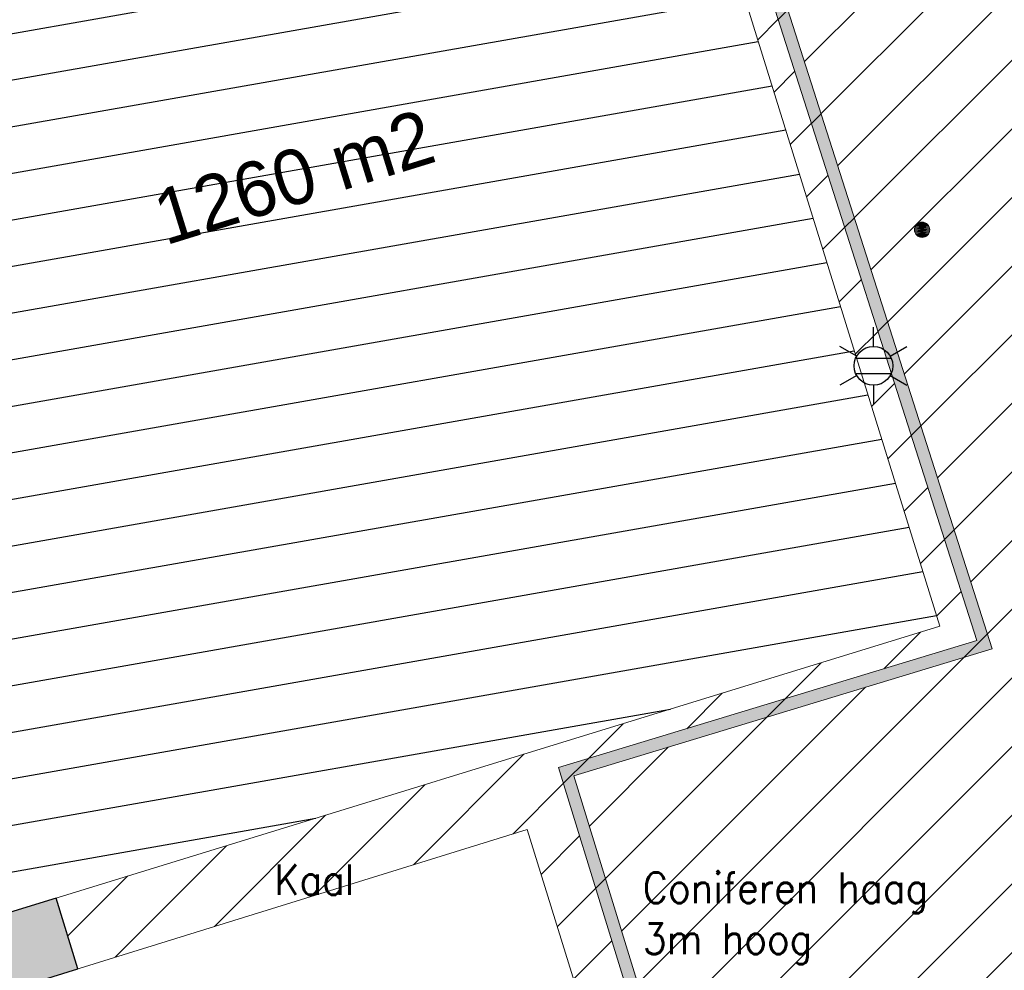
# Model space of a CAD drawing. Header units: metres. Extents: x 102852 to 106916, y 385458 to 392749.
# Tile 17 of 25: x 104626 to 104658, y 386079 to 386110. Entities that reach past the tile are written whole.
import ezdxf
from ezdxf.enums import TextEntityAlignment as Align

# ---------------------------------------------------------------- set-up
doc = ezdxf.new("R2010")
doc.units = ezdxf.units.M
for name, color, linetype, lineweight in [('0-BEPLANTING', 14, 'Continuous', 30), ('0-HAAG', 82, 'Continuous', 30), ('0-TENNISBAAN', 160, 'Continuous', 30), ('0-VERHARDING', 5, 'Continuous', 30), ('_alg-maatvoering', 7, 'Continuous', 0), ('B-WE-GR-STRUIK-G', 90, 'Continuous', 13), ('B-WE-IE-OV-LICHTMAST-S', 40, 'Continuous', 30), ('B-WE-IE-TERREINAFSCHEIDING_KUNSTMATIG_HEKWERK-G', 6, 'Continuous', 0), ('B-WE-VH-KANTVERHARDING-G', 60, 'Continuous', 13), ('Bomen', 84, 'Continuous', 0)]:
    doc.layers.add(name, color=color, linetype=linetype, lineweight=lineweight)
doc.styles.add('arial', font='arial.ttf')
doc.styles.add('ISO 1 1000 T2 5 0', font='font_iso.shx', dxfattribs={"height": 2.5})
doc.styles.add('NLCS-ISO', font='NLCS-ISO.ttf')
doc.styles.add('Style-STANDARD', font='STANDARD.shx')
pattern_1 = [(45, (0, 0), (-1.122532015, 1.122532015), [])]
pattern_2 = [(10, (104621.506, 386102.8167), (-0.26047, 1.47721), [])]

# ---------------------------------------------------------------- blocks, each defined once
blk = doc.blocks.new('B-SIE-WEG_LICHTMAST-SO')
at = {"ltscale": 0.1}
for p, q in [((0, 1.266), (0, 2.531)), ((-1.096, 0.633), (-2.192, 1.266)), ((1.096, 0.633), (2.192, 1.266)), ((-1.096, -0.633), (-2.192, -1.266)), ((1.096, -0.633), (2.192, -1.266)), ((0, -1.266), (0, -2.531))]:
    blk.add_line(p, q, dxfattribs=at)
at = {"flags": 128}
for points in [[(-1.163, 0.5), (1.163, 0.5)], [(-1.163, -0.5), (1.163, -0.5)]]:
    blk.add_lwpolyline(points, dxfattribs=at)
at = {"ltscale": 0.1}
blk.add_circle((0, 0), 1.266, dxfattribs=at)
at = {"style": 'NLCS-ISO'}
blk.add_attdef('TYPE', text='', height=1.8, dxfattribs=at).set_placement((0, 2.531), align=Align.BOTTOM_CENTER)
blk = doc.blocks.new('MPOLYGON_702')
at = {"layer": 'Bomen', "flags": 128}
for points in [[(104655.436, 386103.36), (104655.422, 386103.313), (104655.912, 386103.313)], [(104655.459, 386103.403), (104655.436, 386103.36), (104655.898, 386103.36)], [(104655.436, 386103.36), (104655.898, 386103.36), (104655.912, 386103.313)], [(104655.49, 386103.441), (104655.459, 386103.403), (104655.875, 386103.403)], [(104655.459, 386103.403), (104655.875, 386103.403), (104655.898, 386103.36)], [(104655.528, 386103.472), (104655.49, 386103.441), (104655.844, 386103.441)], [(104655.49, 386103.441), (104655.844, 386103.441), (104655.875, 386103.403)], [(104655.571, 386103.495), (104655.528, 386103.472), (104655.806, 386103.472)], [(104655.528, 386103.472), (104655.806, 386103.472), (104655.844, 386103.441)], [(104655.618, 386103.509), (104655.571, 386103.495), (104655.763, 386103.495)], [(104655.571, 386103.495), (104655.763, 386103.495), (104655.806, 386103.472)], [(104655.667, 386103.514), (104655.618, 386103.509), (104655.716, 386103.509)], [(104655.618, 386103.509), (104655.716, 386103.509), (104655.763, 386103.495)], [(104655.422, 386103.313), (104655.417, 386103.264), (104655.917, 386103.264)], [(104655.417, 386103.264), (104655.422, 386103.215), (104655.912, 386103.215)], [(104655.417, 386103.264), (104655.917, 386103.264), (104655.912, 386103.215)], [(104655.422, 386103.313), (104655.912, 386103.313), (104655.917, 386103.264)], [(104655.422, 386103.215), (104655.436, 386103.169), (104655.898, 386103.169)], [(104655.422, 386103.215), (104655.912, 386103.215), (104655.898, 386103.169)], [(104655.436, 386103.169), (104655.459, 386103.125), (104655.875, 386103.125)], [(104655.436, 386103.169), (104655.898, 386103.169), (104655.875, 386103.125)], [(104655.459, 386103.125), (104655.49, 386103.087), (104655.844, 386103.087)], [(104655.459, 386103.125), (104655.875, 386103.125), (104655.844, 386103.087)], [(104655.49, 386103.087), (104655.528, 386103.056), (104655.806, 386103.056)], [(104655.49, 386103.087), (104655.844, 386103.087), (104655.806, 386103.056)], [(104655.528, 386103.056), (104655.571, 386103.033), (104655.763, 386103.033)], [(104655.528, 386103.056), (104655.806, 386103.056), (104655.763, 386103.033)], [(104655.571, 386103.033), (104655.618, 386103.019), (104655.716, 386103.019)], [(104655.571, 386103.033), (104655.763, 386103.033), (104655.716, 386103.019)], [(104655.618, 386103.019), (104655.716, 386103.019), (104655.667, 386103.014)]]:
    blk.add_lwpolyline(points, close=True, dxfattribs=at)
at = {"layer": 'Bomen', "color": 74, "true_color": 0x55aa00, "flags": 128}
for points in [[(104655.422, 386103.313), (104655.436, 386103.36)], [(104655.436, 386103.36), (104655.459, 386103.403)], [(104655.459, 386103.403), (104655.49, 386103.441)], [(104655.49, 386103.441), (104655.528, 386103.472)], [(104655.528, 386103.472), (104655.571, 386103.495)], [(104655.571, 386103.495), (104655.618, 386103.509)], [(104655.618, 386103.509), (104655.667, 386103.514)], [(104655.667, 386103.514), (104655.716, 386103.509)], [(104655.716, 386103.509), (104655.763, 386103.495)], [(104655.763, 386103.495), (104655.806, 386103.472)], [(104655.806, 386103.472), (104655.844, 386103.441)], [(104655.844, 386103.441), (104655.875, 386103.403)], [(104655.875, 386103.403), (104655.898, 386103.36)], [(104655.898, 386103.36), (104655.912, 386103.313)], [(104655.417, 386103.264), (104655.422, 386103.313)], [(104655.422, 386103.215), (104655.417, 386103.264)], [(104655.436, 386103.169), (104655.422, 386103.215)], [(104655.459, 386103.125), (104655.436, 386103.169)], [(104655.49, 386103.087), (104655.459, 386103.125)], [(104655.528, 386103.056), (104655.49, 386103.087)], [(104655.571, 386103.033), (104655.528, 386103.056)], [(104655.618, 386103.019), (104655.571, 386103.033)], [(104655.667, 386103.014), (104655.618, 386103.019)], [(104655.716, 386103.019), (104655.667, 386103.014)], [(104655.763, 386103.033), (104655.716, 386103.019)], [(104655.806, 386103.056), (104655.763, 386103.033)], [(104655.844, 386103.087), (104655.806, 386103.056)], [(104655.875, 386103.125), (104655.844, 386103.087)], [(104655.898, 386103.169), (104655.875, 386103.125)], [(104655.912, 386103.215), (104655.898, 386103.169)], [(104655.912, 386103.313), (104655.917, 386103.264)], [(104655.917, 386103.264), (104655.912, 386103.215)]]:
    blk.add_lwpolyline(points, dxfattribs=at)
at = {"layer": 'Bomen'}
for points in [[(104655.436, 386103.36), (104655.422, 386103.313), (104655.912, 386103.313)], [(104655.459, 386103.403), (104655.436, 386103.36), (104655.898, 386103.36)], [(104655.436, 386103.36), (104655.898, 386103.36), (104655.912, 386103.313)], [(104655.49, 386103.441), (104655.459, 386103.403), (104655.875, 386103.403)], [(104655.459, 386103.403), (104655.875, 386103.403), (104655.898, 386103.36)], [(104655.528, 386103.472), (104655.49, 386103.441), (104655.844, 386103.441)], [(104655.49, 386103.441), (104655.844, 386103.441), (104655.875, 386103.403)], [(104655.571, 386103.495), (104655.528, 386103.472), (104655.806, 386103.472)], [(104655.528, 386103.472), (104655.806, 386103.472), (104655.844, 386103.441)], [(104655.618, 386103.509), (104655.571, 386103.495), (104655.763, 386103.495)], [(104655.571, 386103.495), (104655.763, 386103.495), (104655.806, 386103.472)], [(104655.667, 386103.514), (104655.618, 386103.509), (104655.716, 386103.509)], [(104655.618, 386103.509), (104655.716, 386103.509), (104655.763, 386103.495)], [(104655.422, 386103.313), (104655.417, 386103.264), (104655.917, 386103.264)], [(104655.422, 386103.313), (104655.912, 386103.313), (104655.917, 386103.264)]]:
    blk.add_solid(points, dxfattribs=at)
at = {"layer": 'Bomen', "extrusion": (0, 0, -1)}
for points in [[(-104655.417, 386103.264), (-104655.422, 386103.215), (-104655.912, 386103.215)], [(-104655.417, 386103.264), (-104655.917, 386103.264), (-104655.912, 386103.215)], [(-104655.422, 386103.215), (-104655.436, 386103.169), (-104655.898, 386103.169)], [(-104655.422, 386103.215), (-104655.912, 386103.215), (-104655.898, 386103.169)], [(-104655.436, 386103.169), (-104655.459, 386103.125), (-104655.875, 386103.125)], [(-104655.436, 386103.169), (-104655.898, 386103.169), (-104655.875, 386103.125)], [(-104655.459, 386103.125), (-104655.49, 386103.087), (-104655.844, 386103.087)], [(-104655.459, 386103.125), (-104655.875, 386103.125), (-104655.844, 386103.087)], [(-104655.49, 386103.087), (-104655.528, 386103.056), (-104655.806, 386103.056)], [(-104655.49, 386103.087), (-104655.844, 386103.087), (-104655.806, 386103.056)], [(-104655.528, 386103.056), (-104655.571, 386103.033), (-104655.763, 386103.033)], [(-104655.528, 386103.056), (-104655.806, 386103.056), (-104655.763, 386103.033)], [(-104655.571, 386103.033), (-104655.618, 386103.019), (-104655.716, 386103.019)], [(-104655.571, 386103.033), (-104655.763, 386103.033), (-104655.716, 386103.019)], [(-104655.618, 386103.019), (-104655.716, 386103.019), (-104655.667, 386103.014)]]:
    blk.add_solid(points, dxfattribs=at)

msp = doc.modelspace()

# ---------------------------------------------------------------- hatches: boundary and pattern name
h = msp.add_hatch()
h.set_pattern_fill('ANSI31', color=256, style=0)
h.paths.add_polyline_path([(104564.184, 386101.756), (104569.994, 386082.036), (104580.226, 386085.447), (104586.236, 386067.324), (104605.672, 386073.156), (104612.176, 386053.036), (104650.778, 386064.307), (104644.28, 386085.411), (104657.961, 386089.565), (104645.853, 386127.411), (104645.433, 386128.766), (104655.45, 386131.782), (104649.838, 386149.742), (104644.049, 386169.16), (104643.916, 386169.54), (104635.788, 386167.129), (104627.633, 386164.579), (104616.694, 386161.244), (104608.3, 386158.621), (104611.335, 386148.869), (104612.047, 386149.099), (104609.289, 386157.973), (104643.601, 386168.716), (104649.456, 386149.624), (104654.948, 386132.048), (104644.931, 386129.033), (104645.472, 386127.289), (104657.456, 386089.83), (104643.779, 386085.677), (104650.276, 386064.578), (104612.437, 386053.528), (104605.933, 386073.652), (104586.493, 386067.819), (104580.479, 386085.953), (104570.261, 386082.546), (104564.567, 386101.873)])
at = {"layer": '0-BEPLANTING', "ltscale": 0.2}
h = msp.add_hatch(dxfattribs=at)
h.set_pattern_fill('ANSI31', color=256, scale=0.1, pattern_type=2)
h.set_pattern_definition(pattern_1)
h.paths.add_polyline_path([(104643.779, 386085.677), (104657.456, 386089.83), (104644.931, 386129.033), (104654.948, 386132.048), (104649.456, 386149.624), (104643.601, 386168.716), (104609.289, 386157.973), (104612.047, 386149.099), (104612.723, 386149.315), (104610.144, 386157.618), (104642.925, 386167.827), (104653.74, 386132.777), (104644.024, 386129.752), (104645.344, 386125.417), (104656.247, 386090.298), (104627.344, 386081.409), (104628.061, 386079.1), (104642.748, 386083.656), (104648.204, 386066.07), (104613.262, 386055.23), (104607.807, 386072.816), (104605.933, 386073.652), (104612.437, 386053.528), (104650.276, 386064.578)])
h = msp.add_hatch(dxfattribs=at)
h.set_pattern_fill('ANSI31', color=256, scale=0.1, pattern_type=2)
h.set_pattern_definition(pattern_1)
h.paths.add_polyline_path([(104550.349, 386139.095), (104583.119, 386149.26), (104585.76, 386140.752), (104586.522, 386140.989), (104586.139, 386141.454), (104583.739, 386150.239), (104549.481, 386139.439), (104560.837, 386103.316), (104563.994, 386104.301), (104564.282, 386103.312), (104564.957, 386103.526), (104564.466, 386105.076), (104561.179, 386104.057)])
h.paths.add_polyline_path([(104576.288, 386103.976), (104574.56, 386103.36), (104579.662, 386086.796), (104570.946, 386084.049), (104565.374, 386102.118), (104564.568, 386101.87), (104570.261, 386082.546), (104580.479, 386085.953), (104586.493, 386067.819), (104605.933, 386073.652), (104607.807, 386072.816), (104619.446, 386076.427), (104618.714, 386078.786), (104587.125, 386069.04)])
h.paths.add_polyline_path([(104546.428, 386098.595), (104550.188, 386095.285), (104560.649, 386084.993), (104578.875, 386068.668), (104581.615, 386065.966), (104582.641, 386064.571), (104588.982, 386058.634), (104590.31, 386060.001), (104591.628, 386060.837), (104593.029, 386060.932), (104593.99, 386060.499), (104603.265, 386055.171), (104606.463, 386052.99), (104612.408, 386048.467), (104627.246, 386038.31), (104637.599, 386031.636), (104639.164, 386030.714), (104640.125, 386030.952), (104640.596, 386031.636), (104640.788, 386032.257), (104651.595, 386057.545), (104653.342, 386061.733), (104654.396, 386064.675), (104657.196, 386071.374), (104662.128, 386084.697), (104663.202, 386087.632), (104663.703, 386090.423), (104665.763, 386106.023), (104667.191, 386118.274), (104667.746, 386128.438), (104667.936, 386135.525), (104655.45, 386131.782), (104645.433, 386128.766), (104657.961, 386089.565), (104644.28, 386085.411), (104650.778, 386064.307), (104612.176, 386053.036), (104605.672, 386073.156), (104586.236, 386067.324), (104580.226, 386085.447), (104569.994, 386082.036), (104564.184, 386101.756), (104556.941, 386099.534), (104555.749, 386103.775), (104553.935, 386103.219), (104552.023, 386109.457), (104556.883, 386110.959), (104558.813, 386104.715), (104557.338, 386104.263), (104558.179, 386101.463), (104560.357, 386102.118), (104548.509, 386139.899), (104547.477, 386141.457), (104546.532, 386140.596), (104546.166, 386140.244), (104545.522, 386139.611), (104544.997, 386138.877), (104544.605, 386138.063), (104544.358, 386137.195), (104539.677, 386121.483), (104549.907, 386120.041), (104548.007, 386107.222), (104545.744, 386099.836)])
h.paths.add_polyline_path([(104572.22, 386145.491), (104582.317, 386148.623), (104581.428, 386151.489), (104571.331, 386148.357)], flags=9)
at = {"layer": '0-HAAG', "ltscale": 0.2, "true_color": 0x136734}
for points in [[(104564.184, 386101.756), (104569.994, 386082.036), (104580.226, 386085.447), (104586.236, 386067.324), (104605.672, 386073.156), (104612.176, 386053.036), (104650.778, 386064.307), (104644.28, 386085.411), (104657.961, 386089.565), (104645.853, 386127.411), (104645.433, 386128.766), (104655.45, 386131.782), (104649.838, 386149.742), (104644.049, 386169.16), (104643.916, 386169.54), (104635.788, 386167.129), (104627.633, 386164.579), (104616.694, 386161.244), (104608.3, 386158.621), (104611.335, 386148.869), (104612.047, 386149.099), (104609.289, 386157.973), (104643.601, 386168.716), (104649.456, 386149.624), (104654.948, 386132.048), (104644.931, 386129.033), (104645.472, 386127.289), (104657.456, 386089.83), (104643.779, 386085.677), (104650.276, 386064.578), (104612.437, 386053.528), (104605.933, 386073.652), (104586.493, 386067.819), (104580.479, 386085.953), (104570.261, 386082.546), (104564.567, 386101.873), (104564.184, 386101.756), (104631.711, 386165.854), (104627.633, 386164.579), (104610.668, 386153.536), (104609.289, 386157.973), (104631.462, 386164.915), (104643.601, 386168.716)], [(104564.184, 386101.756), (104569.994, 386082.036), (104580.226, 386085.447), (104586.236, 386067.324), (104605.672, 386073.156), (104612.176, 386053.036), (104650.778, 386064.307), (104644.28, 386085.411), (104657.961, 386089.565), (104645.853, 386127.411), (104645.433, 386128.766), (104655.45, 386131.782), (104649.838, 386149.742), (104644.049, 386169.16), (104643.916, 386169.54), (104635.788, 386167.129), (104627.633, 386164.579), (104616.694, 386161.244), (104608.3, 386158.621), (104611.335, 386148.869), (104612.047, 386149.099), (104609.289, 386157.973), (104643.601, 386168.716), (104649.456, 386149.624), (104654.948, 386132.048), (104644.931, 386129.033), (104645.472, 386127.289), (104657.456, 386089.83), (104643.779, 386085.677), (104650.276, 386064.578), (104612.437, 386053.528), (104605.933, 386073.652), (104586.493, 386067.819), (104580.479, 386085.953), (104570.261, 386082.546), (104564.567, 386101.873), (104564.184, 386101.756), (104616.966, 386160.377), (104627.879, 386163.793), (104636.033, 386166.346), (104643.601, 386168.716)], [(104564.184, 386101.756), (104569.994, 386082.036), (104580.226, 386085.447), (104586.236, 386067.324), (104605.672, 386073.156), (104612.176, 386053.036), (104650.778, 386064.307), (104644.28, 386085.411), (104657.961, 386089.565), (104645.853, 386127.411), (104645.433, 386128.766), (104655.45, 386131.782), (104649.838, 386149.742), (104644.049, 386169.16), (104643.916, 386169.54), (104635.788, 386167.129), (104627.633, 386164.579), (104616.694, 386161.244), (104608.3, 386158.621), (104611.335, 386148.869), (104612.047, 386149.099), (104609.289, 386157.973), (104643.601, 386168.716), (104649.456, 386149.624), (104654.948, 386132.048), (104644.931, 386129.033), (104645.472, 386127.289), (104657.456, 386089.83), (104643.779, 386085.677), (104650.276, 386064.578), (104612.437, 386053.528), (104605.933, 386073.652), (104586.493, 386067.819), (104580.479, 386085.953), (104570.261, 386082.546), (104564.567, 386101.873)]]:
    msp.add_hatch(color=116, dxfattribs=at).paths.add_polyline_path(points)
at = {"layer": '0-TENNISBAAN'}
h = msp.add_hatch(dxfattribs=at)
h.set_pattern_fill('HATCH', color=256, scale=0.1, style=0, pattern_type=2)
h.set_pattern_definition(pattern_2)
h.paths.add_polyline_path([(104645.344, 386125.417), (104612.56, 386115.212), (104623.428, 386080.204), (104656.247, 386090.298)])
h = msp.add_hatch(dxfattribs=at)
h.set_pattern_fill('HATCH', color=256, scale=0.1, style=0, pattern_type=2)
h.set_pattern_definition(pattern_2)
h.paths.add_polyline_path([(104612.56, 386115.212), (104645.344, 386125.417), (104656.247, 386090.298), (104623.428, 386080.204)])
at = {"layer": '0-VERHARDING', "ltscale": 0.2, "true_color": 0x939598}
h = msp.add_hatch(color=252, dxfattribs=at)
h.paths.add_polyline_path([(104593.993, 386114.232), (104593.884, 386118.128), (104589.61, 386131.289), (104590.069, 386131.402), (104594.092, 386118.446), (104602.363, 386120.946), (104602.37, 386120.969), (104604.501, 386121.611), (104614.244, 386124.588), (104611.36, 386134.026), (104610.936, 386135.469), (104608.669, 386142.734), (104606.663, 386143.016), (104606.613, 386143.001), (104606.705, 386142.703), (104602.119, 386141.254), (104602.863, 386138.91), (104602.961, 386138.91), (104603.088, 386138.499), (104606.731, 386139.633), (104608.315, 386134.494), (104607.395, 386134.196), (104608.956, 386129.162), (104606.163, 386128.285), (104606.304, 386127.78), (104597.313, 386125.013), (104595.946, 386129.492), (104592.743, 386139.982), (104590.523, 386147.123), (104604.065, 386151.293), (104604.061, 386151.291), (104604.074, 386151.249), (104606.663, 386143.016), (104608.669, 386142.734), (104609.048, 386142.814), (104611.282, 386135.658), (104610.936, 386135.469), (104611.36, 386134.026), (104611.773, 386134.115), (104614.185, 386126.375), (104615.522, 386126.815), (104616.564, 386123.472), (104621.025, 386122.59), (104612.723, 386149.315), (104612.578, 386149.27), (104611.335, 386148.869), (104608.692, 386157.074), (104598.174, 386154.006), (104594.966, 386163.995), (104584.397, 386159.158), (104585.177, 386158.937), (104585.902, 386158.574), (104586.547, 386158.084), (104587.09, 386157.482), (104587.512, 386156.789), (104587.797, 386156.031), (104587.937, 386155.232), (104589.067, 386152.503), (104589.23, 386151.723), (104584.389, 386150.358), (104584.847, 386148.516), (104585.898, 386148.838), (104585.817, 386149.103), (104588.197, 386149.811), (104588.832, 386147.714), (104588.943, 386147.755), (104590.745, 386141.834), (104588.277, 386141.063), (104588.147, 386141.486), (104585.76, 386140.752)], flags=17)
h.paths.add_polyline_path([(104593.152, 386127.036), (104592.885, 386127.895), (104593.744, 386128.162), (104594.012, 386127.303)], flags=0)
h.paths.add_polyline_path([(104594.044, 386124.187), (104593.777, 386125.047), (104594.637, 386125.314), (104594.904, 386124.455)], flags=0)
h.paths.add_polyline_path([(104594.955, 386121.287), (104594.688, 386122.146), (104595.547, 386122.414), (104595.814, 386121.554)], flags=0)
h.paths.add_polyline_path([(104597.837, 386122.16), (104597.576, 386123.022), (104598.437, 386123.283), (104598.698, 386122.421)], flags=0)
h.paths.add_polyline_path([(104600.726, 386123.036), (104600.465, 386123.897), (104601.327, 386124.158), (104601.588, 386123.297)], flags=0)
h.paths.add_polyline_path([(104603.874, 386123.99), (104603.613, 386124.851), (104604.475, 386125.112), (104604.736, 386124.251)], flags=0)
h.paths.add_polyline_path([(104608.431, 386131.605), (104608.161, 386132.463), (104609.019, 386132.733), (104609.289, 386131.875)], flags=0)
h.paths.add_polyline_path([(104606.763, 386124.865), (104606.502, 386125.727), (104607.364, 386125.988), (104607.625, 386125.126)], flags=0)
h.paths.add_polyline_path([(104609.324, 386128.763), (104609.054, 386129.622), (104609.913, 386129.892), (104610.183, 386129.033)], flags=0)
h.paths.add_polyline_path([(104610.223, 386125.904), (104609.953, 386126.763), (104610.812, 386127.033), (104611.082, 386126.174)], flags=0)
h.paths.add_polyline_path([(104619.446, 386076.427), (104618.714, 386078.786), (104619.945, 386079.166), (104609.074, 386114.145), (104576.288, 386103.976), (104574.56, 386103.36), (104574.214, 386104.482), (104565.496, 386101.732), (104565.377, 386102.118), (104562.051, 386101.109), (104556.941, 386099.534), (104555.749, 386103.775), (104557.338, 386104.263), (104558.179, 386101.463), (104560.34, 386102.118), (104564.96, 386103.517), (104564.466, 386105.076), (104593.993, 386114.232), (104593.884, 386118.128), (104602.081, 386120.482), (104602.81, 386117.996), (104603.28, 386118.148), (104602.37, 386120.969), (104604.501, 386121.611), (104605.359, 386118.668), (104605.764, 386118.795), (104604.962, 386121.348), (104612.585, 386123.719), (104613.048, 386122.361), (104616.564, 386123.472), (104621.025, 386122.59), (104644.024, 386129.752), (104645.344, 386125.417), (104612.56, 386115.212), (104623.428, 386080.204), (104627.344, 386081.409), (104628.055, 386079.098)], flags=17)

# ---------------------------------------------------------------- linework, layer by layer
at = {"layer": '0-VERHARDING', "flags": 128}
msp.add_lwpolyline([(104619.446, 386076.427), (104628.055, 386079.098), (104627.344, 386081.409), (104623.428, 386080.204)], dxfattribs=at)
at = {"layer": 'B-WE-GR-STRUIK-G', "flags": 128}
for points in [[(104612.176, 386053.036), (104650.778, 386064.307), (104644.28, 386085.411), (104657.961, 386089.565), (104645.853, 386127.411), (104645.433, 386128.766), (104655.45, 386131.782), (104649.838, 386149.742), (104644.049, 386169.16), (104643.916, 386169.54), (104635.788, 386167.129), (104627.633, 386164.579), (104616.694, 386161.244)], [(104609.289, 386157.973), (104643.601, 386168.716), (104649.456, 386149.624), (104654.948, 386132.048), (104644.931, 386129.033), (104645.472, 386127.289), (104657.456, 386089.83), (104643.779, 386085.677), (104650.276, 386064.578), (104612.437, 386053.528)]]:
    msp.add_lwpolyline(points, dxfattribs=at)
at = {"layer": 'B-WE-IE-TERREINAFSCHEIDING_KUNSTMATIG_HEKWERK-G'}
for points in [[(104612.56, 386115.212), (104645.344, 386125.417), (104656.247, 386090.298), (104623.428, 386080.204)], [(104642.748, 386083.656), (104607.807, 386072.816), (104613.262, 386055.23), (104648.204, 386066.07)]]:
    msp.add_3dface(points, dxfattribs=at)
at = {"layer": 'B-WE-VH-KANTVERHARDING-G', "flags": 128}
msp.add_lwpolyline([(104628.055, 386079.098), (104627.344, 386081.409)], dxfattribs=at)

# ---------------------------------------------------------------- block references
at = {"layer": 'B-WE-IE-OV-LICHTMAST-S', "xscale": 0.5, "yscale": 0.5, "zscale": 0.5, "rotation": 360}
msp.add_blockref('B-SIE-WEG_LICHTMAST-SO', (104654.077, 386098.816), dxfattribs=at)
at = {"layer": 'Bomen', "rotation": 360}
msp.add_blockref('MPOLYGON_702', (0, 0, 0.134), dxfattribs=at)

# ---------------------------------------------------------------- texts
at = {"insert": (104630.379, 386104.466), "char_height": 1.8, "width": 34.45304, "attachment_point": 1, "rotation": 17.2335, "style": 'ISO 1 1000 T2 5 0'}
msp.add_mtext('1260 m2', dxfattribs=at)
at = {"layer": '_alg-maatvoering', "style": 'Style-STANDARD'}
msp.add_text('Kaal', height=1, dxfattribs=at).set_placement((104634.48, 386082.513), align=Align.TOP_LEFT)
at = {"layer": '_alg-maatvoering', "insert": (104646.533, 386082.247), "char_height": 1, "attachment_point": 1, "style": 'arial'}
msp.add_mtext('\\FSTANDARD;Coniferen haag\\P3m hoog', dxfattribs=at)

doc.saveas('drawing.dxf')
